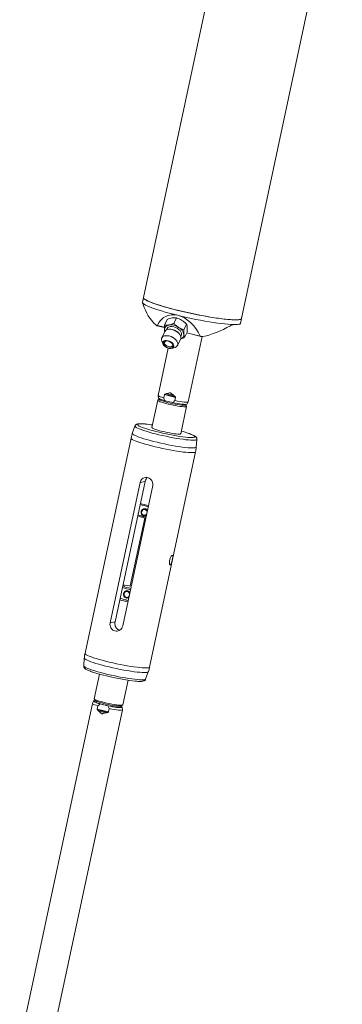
# Model space of a CAD drawing. Header units: millimetres. Extents: x 50 to 4179, y 50 to 2920.
# Tile 14 of 16: x 3320 to 3584, y 1310 to 2115. Entities that reach past the tile are written whole.
import ezdxf

# ---------------------------------------------------------------- set-up
doc = ezdxf.new("R2010")
doc.units = ezdxf.units.MM
doc.header["$LTSCALE"] = 5
doc.linetypes.add('SLD-Solido', pattern=[0])

msp = doc.modelspace()

# ---------------------------------------------------------------- linework, layer by layer
at = {"color": 7, "linetype": 'SLD-Solido', "lineweight": 15}
for p, q in [((3503.38, 2273.746), (3420.897, 1887.919)), ((3501.085, 1870.777), (3583.568, 2256.6)), ((3420.897, 1887.919), (3420.066, 1884.031)), ((3420.087, 1883.737), (3420.389, 1882.814)), ((3420.392, 1882.815), (3420.528, 1882.401)), ((3440.215, 1870.094), (3438.037, 1865.487)), ((3447.962, 1871.347), (3445.784, 1866.74)), ((3500.254, 1866.888), (3501.085, 1870.777)), ((3431.832, 1864.972), (3438, 1863.464)), ((3438.264, 1860.156), (3435.798, 1854.939)), ((3440.177, 1862.532), (3439.711, 1861.545)), ((3442.394, 1862.062), (3441.864, 1862.04)), ((3456.174, 1866.193), (3453.996, 1861.586)), ((3456.639, 1859.786), (3454.461, 1855.179)), ((3435.898, 1852.19), (3436.939, 1849.808)), ((3448.716, 1848.834), (3451.181, 1854.05)), ((3450.352, 1858.028), (3450.032, 1858.451)), ((3451.336, 1856.05), (3451.803, 1857.037)), ((3456.266, 1858.998), (3468.014, 1856.127)), ((3457.402, 1802.768), (3468.8, 1856.084)), ((3441.197, 1846.55), (3432.954, 1807.994)), ((3444.026, 1846.458), (3446.529, 1847.166)), ((3432.612, 1804.001), (3427.832, 1781.644)), ((3433.812, 1804.829), (3432.713, 1804.126)), ((3432.951, 1807.954), (3433.06, 1805.899)), ((3433.899, 1805.235), (3433.798, 1804.764)), ((3437.987, 1808.598), (3437.42, 1805.943)), ((3437.987, 1808.598), (3447.186, 1806.35)), ((3438.362, 1809.003), (3446.945, 1806.904)), ((3438.505, 1803.632), (3444.701, 1802.117)), ((3439.741, 1809.434), (3445.645, 1807.991)), ((3446.618, 1803.694), (3447.186, 1806.35)), ((3451.302, 1776.626), (3456.082, 1798.984)), ((3455.312, 1800.165), (3455.412, 1800.636)), ((3456.041, 1799.139), (3455.326, 1800.229)), ((3456.449, 1800.899), (3457.388, 1802.73)), ((3413.877, 1782.901), (3411.753, 1776.941)), ((3410.677, 1773.147), (3373.049, 1597.135)), ((3464.053, 1765.76), (3464.552, 1772.068)), ((3425.856, 1585.846), (3463.484, 1761.858)), ((3393.579, 1622.113), (3418.101, 1736.819)), ((3422.128, 1737.535), (3397.606, 1622.83)), ((3428.428, 1734.294), (3403.906, 1619.589)), ((3418.101, 1736.819), (3422.128, 1737.535)), ((3422.182, 1715.501), (3421.228, 1715.332)), ((3410.116, 1652.223), (3421.98, 1707.719)), ((3422.28, 1709.424), (3423.144, 1709.578)), ((3407.842, 1648.428), (3406.889, 1648.258)), ((3407.941, 1642.351), (3408.805, 1642.505)), ((3393.579, 1622.113), (3397.606, 1622.83)), ((3372.48, 1593.234), (3371.981, 1586.926)), ((3384.759, 1580.161), (3380.451, 1560.01)), ((3422.655, 1576.092), (3424.779, 1582.053)), ((3403.921, 1554.992), (3408.229, 1575.144)), ((3379.131, 1556.226), (3319.582, 1277.676)), ((3380.083, 1558.094), (3379.144, 1556.264)), ((3380.492, 1559.854), (3381.258, 1558.686)), ((3381.207, 1558.764), (3381.013, 1557.856)), ((3383.028, 1551.518), (3383.596, 1554.174)), ((3385.512, 1555.751), (3391.708, 1554.237)), ((3402.527, 1553.257), (3402.721, 1554.165)), ((3402.642, 1554.114), (3403.82, 1554.867)), ((3344.029, 1272.45), (3403.578, 1550.999)), ((3383.028, 1551.518), (3392.226, 1549.27)), ((3383.194, 1550.951), (3391.778, 1548.852)), ((3384.24, 1549.819), (3390.144, 1548.376)), ((3392.794, 1551.926), (3392.226, 1549.27)), ((3403.581, 1551.039), (3403.473, 1553.094))]:
    msp.add_line(p, q, dxfattribs=at)
at = {"color": 8, "linetype": 'SLD-Solido', "lineweight": 15}
for p, q in [((3432.255, 1865.093), (3437.999, 1863.688)), ((3456.361, 1859.199), (3467.371, 1856.508))]:
    msp.add_line(p, q, dxfattribs=at)
at = {"color": 7, "linetype": 'SLD-Solido', "lineweight": 15, "flags": 128}
for points in [[(3448.895, 1873.454), (3445.344, 1874.343), (3441.923, 1875.242), (3438.662, 1876.142), (3435.59, 1877.037), (3432.732, 1877.918), (3430.116, 1878.777), (3427.763, 1879.607), (3425.693, 1880.401), (3423.927, 1881.152), (3422.477, 1881.852), (3421.359, 1882.497), (3420.58, 1883.079), (3420.149, 1883.595), (3420.068, 1884.04)], [(3501.085, 1870.777), (3501.082, 1870.761), (3500.805, 1870.393), (3500.178, 1870.103), (3499.207, 1869.894), (3497.9, 1869.769), (3496.269, 1869.727), (3494.327, 1869.77), (3492.093, 1869.898), (3489.585, 1870.108), (3486.826, 1870.4), (3483.84, 1870.77), (3480.654, 1871.216), (3477.294, 1871.733), (3473.791, 1872.317), (3470.176, 1872.962), (3466.48, 1873.664), (3462.736, 1874.416), (3458.976, 1875.211), (3455.234, 1876.043), (3451.543, 1876.904), (3447.935, 1877.786), (3444.441, 1878.682), (3441.093, 1879.583), (3437.92, 1880.483), (3434.949, 1881.372), (3432.208, 1882.244), (3429.719, 1883.091), (3427.505, 1883.904), (3425.586, 1884.678), (3423.977, 1885.404), (3422.694, 1886.078), (3421.748, 1886.692), (3421.146, 1887.242), (3420.894, 1887.722), (3420.897, 1887.919)], [(3420.897, 1887.919), (3420.976, 1887.491), (3421.403, 1886.975), (3422.178, 1886.392), (3423.294, 1885.748), (3424.742, 1885.047), (3426.508, 1884.296), (3428.577, 1883.502), (3430.93, 1882.671), (3433.548, 1881.811), (3436.408, 1880.929), (3439.483, 1880.034), (3442.747, 1879.132), (3446.172, 1878.232), (3449.726, 1877.342)], [(3449.726, 1877.342), (3453.38, 1876.47), (3457.101, 1875.623), (3460.856, 1874.809), (3464.612, 1874.034), (3468.336, 1873.307), (3471.996, 1872.632), (3475.559, 1872.017), (3478.994, 1871.465), (3482.27, 1870.984), (3485.36, 1870.575), (3488.236, 1870.244), (3490.872, 1869.993), (3493.246, 1869.824), (3495.336, 1869.738), (3497.124, 1869.737), (3498.595, 1869.821), (3499.735, 1869.988), (3500.535, 1870.238), (3500.987, 1870.567), (3501.085, 1870.777)], [(3494.474, 1865.851), (3492.382, 1865.937), (3490.007, 1866.107), (3487.371, 1866.359), (3484.496, 1866.691), (3481.407, 1867.1), (3478.133, 1867.582), (3474.7, 1868.133), (3471.14, 1868.748), (3467.484, 1869.422), (3463.764, 1870.15), (3460.012, 1870.923), (3456.261, 1871.737), (3452.545, 1872.583), (3448.895, 1873.454)], [(3438.01, 1861.735), (3438.131, 1860.995), (3438.35, 1860.322)], [(3444.384, 1861.766), (3442.901, 1862.014), (3441.508, 1862.016), (3440.277, 1861.771), (3439.268, 1861.292), (3438.534, 1860.604), (3438.264, 1860.156)], [(3445.686, 1863.982), (3444.25, 1864.213), (3442.916, 1864.187), (3441.76, 1863.905), (3440.85, 1863.383), (3440.238, 1862.653), (3440.177, 1862.532)], [(3444.662, 1861.816), (3443.226, 1862.047), (3442.394, 1862.062)], [(3451.181, 1854.05), (3451.336, 1854.467), (3451.429, 1855.464), (3451.186, 1856.542), (3450.618, 1857.649), (3449.755, 1858.729), (3448.64, 1859.727), (3447.328, 1860.593), (3445.885, 1861.285), (3444.384, 1861.766)], [(3451.803, 1857.037), (3452.018, 1857.814), (3451.945, 1858.826), (3451.526, 1859.893), (3450.784, 1860.954), (3449.765, 1861.948), (3448.526, 1862.815), (3447.139, 1863.507), (3445.686, 1863.982)], [(3500.254, 1866.888), (3500.153, 1866.675), (3499.696, 1866.346), (3498.891, 1866.097), (3497.745, 1865.931), (3496.269, 1865.848), (3494.474, 1865.851)], [(3435.898, 1852.19), (3435.794, 1852.447), (3435.551, 1853.526), (3435.643, 1854.523), (3436.068, 1855.387), (3436.803, 1856.076), (3437.811, 1856.555), (3439.043, 1856.799), (3440.435, 1856.798), (3441.919, 1856.55)], [(3440.953, 1852.714), (3439.755, 1852.894), (3438.663, 1852.829), (3437.757, 1852.526), (3437.105, 1852.006), (3436.755, 1851.308), (3436.734, 1850.483), (3437.041, 1849.594), (3437.656, 1848.705), (3438.532, 1847.883), (3439.604, 1847.189), (3440.793, 1846.674), (3442.011, 1846.376), (3443.167, 1846.318), (3444.175, 1846.504), (3444.961, 1846.919), (3445.467, 1847.534), (3445.655, 1848.303), (3445.51, 1849.168), (3445.045, 1850.065), (3444.292, 1850.928), (3443.309, 1851.694), (3442.168, 1852.304), (3440.953, 1852.714)], [(3440.976, 1852.403), (3442.171, 1851.989), (3443.278, 1851.363), (3444.198, 1850.581), (3444.85, 1849.712), (3445.176, 1848.833), (3445.147, 1848.024), (3444.765, 1847.354), (3444.064, 1846.885), (3443.107, 1846.657), (3441.979, 1846.692), (3440.78, 1846.985), (3439.616, 1847.511), (3438.59, 1848.223), (3437.795, 1849.058), (3437.301, 1849.942), (3437.151, 1850.795), (3437.359, 1851.543), (3437.906, 1852.119), (3438.744, 1852.471), (3439.799, 1852.569), (3440.976, 1852.403)], [(3439.745, 1852.57), (3439.229, 1852.464), (3438.523, 1852.082), (3438.13, 1851.488), (3438.095, 1850.745), (3438.42, 1849.935), (3439.07, 1849.145), (3439.975, 1848.46), (3441.037, 1847.956), (3442.141, 1847.686), (3443.167, 1847.68), (3444.004, 1847.939), (3444.561, 1848.434), (3444.778, 1849.111), (3444.632, 1849.899), (3444.38, 1850.38)], [(3441.919, 1856.55), (3443.42, 1856.068), (3444.862, 1855.377), (3446.174, 1854.51), (3447.29, 1853.512), (3448.153, 1852.433), (3448.72, 1851.326), (3448.963, 1850.247), (3448.871, 1849.25), (3448.446, 1848.386), (3447.711, 1847.697), (3446.703, 1847.218), (3446.529, 1847.166)], [(3455.612, 1798.739), (3454.869, 1798.679), (3453.805, 1798.704), (3452.455, 1798.814), (3450.858, 1799.006), (3449.063, 1799.273), (3447.124, 1799.607), (3445.102, 1799.999), (3443.056, 1800.436), (3441.05, 1800.906), (3439.144, 1801.393), (3437.396, 1801.883), (3435.859, 1802.361), (3434.58, 1802.813), (3433.598, 1803.225), (3432.942, 1803.584), (3432.633, 1803.88), (3432.68, 1804.103), (3432.713, 1804.126)], [(3437.42, 1805.943), (3435.855, 1806.448), (3434.591, 1806.919), (3433.669, 1807.341), (3433.116, 1807.699), (3432.953, 1807.983), (3432.954, 1807.994)], [(3438.505, 1803.632), (3436.903, 1804.109), (3435.534, 1804.566), (3434.437, 1804.989), (3433.646, 1805.367), (3433.184, 1805.688), (3433.06, 1805.899)], [(3454.882, 1799.94), (3454.176, 1799.885), (3453.161, 1799.912), (3451.87, 1800.022), (3450.343, 1800.21), (3448.631, 1800.47), (3446.787, 1800.795), (3444.872, 1801.173), (3442.946, 1801.593), (3441.072, 1802.04), (3439.31, 1802.502), (3437.717, 1802.962), (3436.344, 1803.406), (3435.234, 1803.82), (3434.424, 1804.191), (3433.94, 1804.506), (3433.796, 1804.755), (3433.798, 1804.764)], [(3457.402, 1802.768), (3457.174, 1802.579), (3456.558, 1802.469), (3455.575, 1802.453), (3454.257, 1802.531), (3452.647, 1802.701), (3450.796, 1802.958), (3448.765, 1803.292), (3446.618, 1803.694)], [(3456.449, 1800.899), (3456.235, 1800.752), (3455.67, 1800.651), (3454.782, 1800.633), (3453.598, 1800.697), (3452.153, 1800.843), (3450.489, 1801.065), (3448.655, 1801.358), (3446.707, 1801.712), (3444.701, 1802.117)], [(3455.312, 1800.165), (3455.255, 1800.077), (3454.882, 1799.94)], [(3456.041, 1799.139), (3456.061, 1799.105), (3456.014, 1798.882), (3455.612, 1798.739)], [(3459.256, 1773.536), (3458.982, 1773.547), (3457.228, 1773.656), (3455.206, 1773.849), (3452.947, 1774.122), (3450.486, 1774.471), (3447.859, 1774.891), (3445.106, 1775.375), (3442.269, 1775.916), (3439.391, 1776.506), (3436.516, 1777.136), (3433.688, 1777.796), (3430.948, 1778.476), (3428.339, 1779.166), (3425.9, 1779.856), (3423.669, 1780.535), (3421.678, 1781.193), (3419.958, 1781.819), (3418.817, 1782.282)], [(3451.302, 1776.626), (3451.234, 1776.525), (3450.833, 1776.381), (3450.089, 1776.321), (3449.026, 1776.346), (3447.675, 1776.456), (3446.078, 1776.648), (3444.283, 1776.915), (3442.345, 1777.249), (3440.322, 1777.641), (3438.277, 1778.079), (3436.27, 1778.548), (3434.364, 1779.035), (3432.616, 1779.525), (3431.079, 1780.003), (3429.8, 1780.455), (3428.818, 1780.867), (3428.163, 1781.226), (3427.854, 1781.522), (3427.832, 1781.644)], [(3423.182, 1709.754), (3422.623, 1709.508), (3421.629, 1709.386), (3420.651, 1709.626), (3419.806, 1710.197), (3419.196, 1711.031), (3418.895, 1712.028), (3418.938, 1713.066), (3419.321, 1714.022), (3419.998, 1714.78), (3420.886, 1715.248), (3421.879, 1715.369), (3422.857, 1715.13), (3423.702, 1714.559), (3424.106, 1714.078)], [(3423.418, 1710.86), (3422.83, 1710.309), (3421.991, 1709.982), (3421.091, 1710.016), (3420.266, 1710.404), (3419.644, 1711.088), (3419.317, 1711.965), (3419.336, 1712.899), (3419.699, 1713.75), (3420.349, 1714.388), (3421.188, 1714.715), (3422.088, 1714.682), (3422.912, 1714.293), (3423.535, 1713.609), (3423.841, 1712.839)], [(3408.843, 1642.68), (3408.283, 1642.435), (3407.29, 1642.313), (3406.312, 1642.552), (3405.467, 1643.123), (3404.857, 1643.957), (3404.555, 1644.954), (3404.599, 1645.993), (3404.982, 1646.949), (3405.658, 1647.706), (3406.547, 1648.174), (3407.54, 1648.296), (3408.518, 1648.057), (3409.363, 1647.486), (3409.767, 1647.005)], [(3409.079, 1643.787), (3408.491, 1643.236), (3407.652, 1642.909), (3406.752, 1642.942), (3405.927, 1643.331), (3405.304, 1644.015), (3404.978, 1644.891), (3404.997, 1645.826), (3405.36, 1646.677), (3406.01, 1647.314), (3406.849, 1647.641), (3407.749, 1647.608), (3408.573, 1647.22), (3409.196, 1646.535), (3409.502, 1645.766)], [(3383.596, 1554.174), (3382.032, 1554.68), (3380.768, 1555.151), (3379.845, 1555.573), (3379.292, 1555.931), (3379.129, 1556.215), (3379.144, 1556.264)], [(3385.512, 1555.751), (3383.911, 1556.228), (3382.541, 1556.685), (3381.445, 1557.109), (3380.654, 1557.487), (3380.191, 1557.808), (3380.071, 1558.062), (3380.297, 1558.242), (3380.863, 1558.343), (3381.12, 1558.358)], [(3403.451, 1554.747), (3402.707, 1554.687), (3401.644, 1554.712), (3400.293, 1554.822), (3398.696, 1555.014), (3396.901, 1555.281), (3394.963, 1555.615), (3392.941, 1556.007), (3390.895, 1556.444), (3388.889, 1556.914), (3386.983, 1557.401), (3385.235, 1557.891), (3383.698, 1558.369), (3382.419, 1558.821), (3381.437, 1559.233), (3380.781, 1559.592), (3380.472, 1559.888), (3380.451, 1560.01)], [(3402.097, 1553.032), (3401.391, 1552.977), (3400.376, 1553.004), (3399.085, 1553.114), (3397.558, 1553.301), (3395.846, 1553.562), (3394.002, 1553.887), (3392.087, 1554.265), (3390.161, 1554.685), (3388.288, 1555.132), (3386.526, 1555.594), (3384.932, 1556.054), (3383.559, 1556.498), (3382.449, 1556.912), (3381.639, 1557.283), (3381.155, 1557.598), (3381.011, 1557.847), (3381.013, 1557.856)], [(3402.642, 1554.114), (3402.305, 1554.004), (3401.599, 1553.949), (3400.584, 1553.976), (3399.293, 1554.086), (3397.766, 1554.274), (3396.054, 1554.534), (3394.21, 1554.859), (3392.295, 1555.237), (3390.369, 1555.657), (3388.495, 1556.104), (3386.734, 1556.566), (3385.14, 1557.026), (3383.767, 1557.47), (3382.657, 1557.884), (3381.847, 1558.255), (3381.363, 1558.57), (3381.258, 1558.686)], [(3402.634, 1553.758), (3402.887, 1553.626), (3403.349, 1553.306), (3403.469, 1553.051), (3403.243, 1552.871), (3402.678, 1552.771), (3401.79, 1552.752), (3400.606, 1552.817), (3399.16, 1552.963), (3397.496, 1553.185), (3395.663, 1553.478), (3393.714, 1553.832), (3391.708, 1554.237)], [(3403.921, 1554.992), (3403.853, 1554.891), (3403.451, 1554.747)], [(3403.581, 1551.039), (3403.58, 1551.01), (3403.35, 1550.81), (3402.734, 1550.7), (3401.751, 1550.685), (3400.433, 1550.763), (3398.823, 1550.933), (3396.973, 1551.189), (3394.941, 1551.524), (3392.794, 1551.926)], [(3402.527, 1553.257), (3402.47, 1553.169), (3402.097, 1553.032)]]:
    msp.add_lwpolyline(points, dxfattribs=at)
at = {"color": 8, "linetype": 'SLD-Solido', "lineweight": 15, "flags": 128}
for points in [[(3464.552, 1772.068), (3464.518, 1771.95), (3464.194, 1771.685), (3463.532, 1771.498), (3462.541, 1771.391), (3461.235, 1771.366), (3459.63, 1771.423), (3457.75, 1771.561), (3455.618, 1771.779), (3453.265, 1772.074), (3450.721, 1772.441), (3448.022, 1772.876), (3445.203, 1773.373), (3442.304, 1773.925), (3439.362, 1774.525), (3436.419, 1775.163), (3433.513, 1775.833), (3430.684, 1776.525), (3427.97, 1777.229), (3425.409, 1777.936), (3423.034, 1778.636), (3420.877, 1779.32), (3418.969, 1779.979), (3417.334, 1780.603), (3415.995, 1781.185), (3414.969, 1781.716), (3414.272, 1782.19), (3413.912, 1782.599), (3413.877, 1782.901)], [(3418.817, 1782.282), (3418.536, 1782.405), (3417.433, 1782.941), (3416.665, 1783.419), (3416.244, 1783.833), (3416.177, 1784.175), (3416.465, 1784.441), (3417.103, 1784.627)], [(3463.484, 1761.858), (3463.322, 1761.622), (3462.81, 1761.392), (3461.963, 1761.241), (3460.792, 1761.172), (3459.311, 1761.185), (3457.541, 1761.281), (3455.504, 1761.458), (3453.227, 1761.713), (3450.739, 1762.044), (3448.073, 1762.447), (3445.264, 1762.915), (3442.348, 1763.443), (3439.364, 1764.024), (3436.35, 1764.65), (3433.345, 1765.313), (3430.389, 1766.005), (3427.52, 1766.717), (3424.776, 1767.439), (3422.193, 1768.161), (3419.803, 1768.875), (3417.639, 1769.571), (3415.728, 1770.241), (3414.095, 1770.874), (3412.762, 1771.464), (3411.746, 1772.001), (3411.061, 1772.481), (3410.714, 1772.895), (3410.677, 1773.147)], [(3464.053, 1765.76), (3464.018, 1765.639), (3463.684, 1765.365), (3463.001, 1765.171), (3461.978, 1765.061), (3460.629, 1765.035), (3458.973, 1765.094), (3457.033, 1765.237), (3454.833, 1765.462), (3452.404, 1765.767), (3449.779, 1766.146), (3446.993, 1766.595), (3444.084, 1767.107), (3441.092, 1767.677), (3438.056, 1768.296), (3435.018, 1768.955), (3432.019, 1769.646), (3429.099, 1770.36), (3426.299, 1771.087), (3423.655, 1771.816), (3421.203, 1772.539), (3418.978, 1773.245), (3417.008, 1773.925), (3415.321, 1774.569), (3413.939, 1775.17), (3412.881, 1775.718), (3412.161, 1776.207), (3411.789, 1776.629), (3411.753, 1776.941)], [(3457.945, 1776.906), (3458.352, 1776.759), (3459.926, 1776.152), (3461.191, 1775.59), (3462.128, 1775.082), (3462.724, 1774.635), (3462.968, 1774.256), (3462.858, 1773.952), (3462.394, 1773.725), (3461.585, 1773.581), (3460.441, 1773.521), (3459.256, 1773.536)], [(3425.856, 1585.846), (3425.693, 1585.61), (3425.182, 1585.38), (3424.335, 1585.229), (3423.163, 1585.16), (3421.683, 1585.173), (3419.912, 1585.269), (3417.875, 1585.446), (3415.598, 1585.701), (3413.111, 1586.033), (3410.445, 1586.435), (3407.636, 1586.903), (3404.72, 1587.431), (3401.736, 1588.012), (3398.721, 1588.638), (3395.717, 1589.302), (3392.761, 1589.994), (3389.892, 1590.705), (3387.148, 1591.427), (3384.564, 1592.15), (3382.175, 1592.864), (3380.01, 1593.56), (3378.099, 1594.229), (3376.467, 1594.862), (3375.134, 1595.452), (3374.118, 1595.99), (3373.432, 1596.469), (3373.086, 1596.883), (3373.049, 1597.135)], [(3422.655, 1576.092), (3422.639, 1576.055), (3422.315, 1575.789), (3421.653, 1575.602), (3420.662, 1575.495), (3419.356, 1575.47), (3417.751, 1575.527), (3415.87, 1575.666), (3413.739, 1575.884), (3411.386, 1576.179), (3408.842, 1576.546), (3406.143, 1576.981), (3403.324, 1577.478), (3400.425, 1578.03), (3397.483, 1578.629), (3394.54, 1579.268), (3391.634, 1579.938), (3388.805, 1580.629), (3386.091, 1581.333), (3383.53, 1582.04), (3381.154, 1582.741), (3378.998, 1583.425), (3377.089, 1584.084), (3375.455, 1584.708), (3374.115, 1585.29), (3373.09, 1585.821), (3372.393, 1586.294), (3372.033, 1586.704), (3371.981, 1586.926)], [(3424.779, 1582.052), (3424.763, 1582.014), (3424.428, 1581.74), (3423.745, 1581.547), (3422.722, 1581.436), (3421.374, 1581.411), (3419.718, 1581.47), (3417.777, 1581.613), (3415.577, 1581.838), (3413.148, 1582.142), (3410.523, 1582.521), (3407.737, 1582.97), (3404.828, 1583.483), (3401.836, 1584.052), (3398.8, 1584.671), (3395.762, 1585.33), (3392.763, 1586.022), (3389.843, 1586.735), (3387.043, 1587.462), (3384.399, 1588.191), (3381.947, 1588.914), (3379.722, 1589.62), (3377.752, 1590.3), (3376.065, 1590.945), (3374.683, 1591.545), (3373.625, 1592.093), (3372.905, 1592.582), (3372.533, 1593.004), (3372.48, 1593.233)]]:
    msp.add_lwpolyline(points, dxfattribs=at)
at = {"color": 7, "linetype": 'SLD-Solido', "lineweight": 15}
for centre, radius, start, end in [((3441.752, 1861.824), 3.743, 91.539486, 181.349551), ((3442.929, 1853.494), 12.138, 56.484433, 96.041078), ((3442.488, 1852.378), 9.685, 38.83654, 77.0309), ((3445.743, 1856.178), 8.391, 11.379431, 62.396189), ((3450.499, 1857.617), 3.478, 282.56264, 3.575496), ((3412.965, 1682.97), 102.04, 81.354061, 84.608399), ((3424.824, 1681.659), 100.842, 70.825588, 74.499203), ((3437.744, 1776.834), 61.181, 251.310208, 257.729396), ((3442.023, 1794.578), 78.547, 252.431107, 257.428063), ((3429.325, 1740.714), 33.822, 247.07046, 258.720582), ((3433.479, 1757.531), 50.249, 250.017048, 257.84003), ((3420.802, 1698.234), 50.249, 250.017048, 257.84003), ((3417.064, 1683.361), 33.822, 247.07046, 258.720582), ((3402.907, 1615.693), 37.248, 77.682388, 88.25769), ((3421.327, 1700.039), 61.181, 251.310208, 257.729396), ((3418.932, 1689.485), 50.249, 250.017048, 257.84003), ((3425.19, 1715.84), 78.547, 252.431107, 257.428063), ((3432.419, 1745.353), 171.907, 251.702335, 263.876371)]:
    msp.add_arc(centre, radius, start, end, dxfattribs=at)
at = {"color": 8, "linetype": 'SLD-Solido', "lineweight": 15}
msp.add_arc((3419.52, 1760.166), 24.58, 82.912406, 95.643666, dxfattribs=at)
at = {"color": 7, "linetype": 'SLD-Solido', "lineweight": 15}
for centre, major_axis, ratio, start_param, end_param in [((3482.761, 1929.757), (47.362, 67.916), 0.6609086, 2.68843, 3.0338776), ((3450.635, 1849.458), (-11.816, 23.045), 0.7002085, 5.7382318, 6.8167205), ((3450.635, 1849.458), (-11.816, 23.045), 0.7002085, 4.6597432, 5.7382318), ((3482.761, 1929.757), (47.362, 67.916), 0.6609086, 3.7500325, 4.0954801), ((3441.662, 1788.935), (-0.854, 20.629), 0.5696788, 0.0912162, 0.2113672), ((3441.662, 1788.935), (-0.854, 20.629), 0.5696788, 5.7457019, 5.8658529), ((3394.87, 1570.059), (8.841, 21.361), 0.5181065, 2.8467129, 2.9668638), ((3394.87, 1570.059), (8.841, 21.361), 0.5181065, 3.4754124, 3.5955634)]:
    msp.add_ellipse(centre, major_axis=major_axis, ratio=ratio, start_param=start_param, end_param=end_param, dxfattribs=at)
for points, knots in [([(3440.215, 1870.094), (3440.916, 1870.349), (3442.332, 1870.864), (3443.672, 1871.133), (3444.347, 1871.269)], [0, 0, 0, 0, 0.495458, 1, 1, 1, 1]), ([(3444.347, 1871.269), (3444.439, 1871.283), (3445.132, 1871.39), (3446.386, 1871.483), (3447.434, 1871.392), (3447.962, 1871.347)], [0, 0, 0, 0, 0.070088, 0.5307834, 1, 1, 1, 1]), ([(3452.327, 1869.318), (3452.229, 1869.378), (3451.49, 1869.836), (3450.044, 1870.589), (3448.66, 1871.093), (3447.962, 1871.347)], [0, 0, 0, 0, 0.070088, 0.5307834, 1, 1, 1, 1]), ([(3456.174, 1866.193), (3455.58, 1866.764), (3454.38, 1867.918), (3453.015, 1868.849), (3452.327, 1869.318)], [0, 0, 0, 0, 0.495458, 1, 1, 1, 1]), ([(3430.848, 1865.601), (3431.039, 1865.435), (3431.378, 1865.142), (3431.801, 1864.959), (3432.063, 1864.94), (3432.198, 1864.994), (3432.24, 1865.067), (3432.255, 1865.093)], [0, 0, 0, 0, 0.3740163, 0.6627136, 0.8247355, 0.9374526, 1, 1, 1, 1]), ([(3438.037, 1865.487), (3438.021, 1865.2), (3437.944, 1863.834), (3437.981, 1862.662), (3438.01, 1861.735)], [0, 0, 0, 0, 0.2098013, 1, 1, 1, 1]), ([(3438.01, 1861.735), (3438.029, 1861.487), (3438.075, 1860.899), (3438.187, 1860.471), (3438.253, 1860.224)], [0, 0, 0, 0, 0.4229997, 1, 1, 1, 1]), ([(3441.652, 1865.565), (3441.56, 1865.551), (3440.867, 1865.444), (3439.613, 1865.351), (3438.565, 1865.442), (3438.037, 1865.487)], [0, 0, 0, 0, 0.070088, 0.5307834, 1, 1, 1, 1]), ([(3445.784, 1866.74), (3445.083, 1866.485), (3443.667, 1865.97), (3442.328, 1865.701), (3441.652, 1865.565)], [0, 0, 0, 0, 0.495458, 1, 1, 1, 1]), ([(3445.784, 1866.74), (3446.379, 1866.168), (3447.579, 1865.014), (3448.943, 1864.084), (3449.631, 1863.615)], [0, 0, 0, 0, 0.495458, 1, 1, 1, 1]), ([(3449.631, 1863.615), (3449.729, 1863.554), (3450.468, 1863.096), (3451.915, 1862.344), (3453.298, 1861.84), (3453.996, 1861.586)], [0, 0, 0, 0, 0.070088, 0.5307834, 1, 1, 1, 1]), ([(3453.996, 1861.586), (3453.98, 1861.299), (3453.903, 1859.932), (3453.94, 1858.76), (3453.97, 1857.834)], [0, 0, 0, 0, 0.2098013, 1, 1, 1, 1]), ([(3456.665, 1863.537), (3456.57, 1864.325), (3456.45, 1865.322), (3456.222, 1866.042), (3456.174, 1866.193)], [0, 0, 0, 0, 0.7901987, 1, 1, 1, 1]), ([(3456.639, 1859.786), (3456.686, 1860.823), (3456.747, 1862.171), (3456.681, 1863.281), (3456.665, 1863.537)], [0, 0, 0, 0, 0.7690928, 1, 1, 1, 1]), ([(3491.973, 1864.935), (3492.469, 1865.195), (3493.318, 1865.641), (3494.116, 1865.843), (3494.41, 1865.849), (3494.474, 1865.851)], [0, 0, 0, 0, 0.52389675, 0.89636869, 1, 1, 1, 1]), ([(3454.461, 1855.179), (3453.758, 1854.919), (3452.622, 1854.499), (3451.547, 1854.275), (3451.137, 1854.19)], [0, 0, 0, 0, 0.6187976, 1, 1, 1, 1]), ([(3453.97, 1857.834), (3453.991, 1857.59), (3454.082, 1856.532), (3454.296, 1855.767), (3454.461, 1855.179)], [0, 0, 0, 0, 0.2309072, 1, 1, 1, 1]), ([(3467.371, 1856.508), (3467.396, 1856.468), (3467.465, 1856.358), (3467.735, 1856.195), (3468.307, 1856.042), (3468.966, 1856.035), (3469.428, 1856.116), (3469.555, 1856.138)], [0, 0, 0, 0, 0.07237874, 0.20071031, 0.43296211, 0.84439354, 1, 1, 1, 1]), ([(3437.42, 1805.943), (3437.577, 1805.547), (3437.892, 1804.754), (3438.3, 1804.006), (3438.505, 1803.632)], [0, 0, 0, 0, 0.4984273, 1, 1, 1, 1]), ([(3438.362, 1809.003), (3438.325, 1808.986), (3438.241, 1808.946), (3438.12, 1808.854), (3438.025, 1808.731), (3437.998, 1808.634), (3437.987, 1808.598)], [0, 0, 0, 0, 0.2276731, 0.5239823, 0.8230011, 1, 1, 1, 1]), ([(3442.894, 1810.151), (3442.887, 1810.149), (3441.795, 1809.89), (3440.765, 1809.661), (3439.741, 1809.434)], [0, 0, 0, 0, 0.00637599, 1, 1, 1, 1]), ([(3445.645, 1807.991), (3444.97, 1808.496), (3444.036, 1809.194), (3443.148, 1809.937), (3442.9, 1810.146), (3442.894, 1810.151)], [0, 0, 0, 0, 0.7181972, 0.9936325, 1, 1, 1, 1]), ([(3444.701, 1802.117), (3444.998, 1802.329), (3445.671, 1802.81), (3446.279, 1803.377), (3446.618, 1803.694)], [0, 0, 0, 0, 0.4417511, 1, 1, 1, 1]), ([(3447.186, 1806.35), (3447.188, 1806.363), (3447.198, 1806.421), (3447.189, 1806.544), (3447.111, 1806.727), (3447.007, 1806.839), (3446.945, 1806.904)], [0, 0, 0, 0, 0.0653075, 0.276851, 0.5749647, 1, 1, 1, 1]), ([(3416.336, 1784.651), (3416.15, 1784.613), (3415.754, 1784.533), (3415.189, 1784.329), (3414.611, 1783.968), (3414.124, 1783.492), (3413.969, 1783.063), (3413.908, 1782.895)], [0, 0, 0, 0, 0.22768228, 0.48452015, 0.68789352, 0.87772324, 1, 1, 1, 1]), ([(3422.299, 1784.606), (3421.714, 1784.655), (3420.5, 1784.756), (3418.936, 1784.813), (3417.513, 1784.806), (3416.737, 1784.704), (3416.336, 1784.651)], [0, 0, 0, 0, 0.22988821, 0.47749138, 0.73016059, 1, 1, 1, 1]), ([(3411.801, 1776.946), (3411.613, 1776.456), (3411.142, 1775.221), (3410.87, 1773.925), (3410.707, 1773.145)], [0, 0, 0, 0, 0.39712991, 1, 1, 1, 1]), ([(3464.551, 1772.138), (3464.538, 1772.398), (3464.512, 1772.921), (3464.202, 1773.54), (3463.818, 1774.035), (3463.299, 1774.495), (3462.564, 1774.981), (3461.534, 1775.519), (3460.158, 1776.113), (3459.054, 1776.549), (3458.315, 1776.802), (3458.215, 1776.836)], [0, 0, 0, 0, 0.0710449, 0.1426393, 0.2212451, 0.3194361, 0.4608066, 0.6353124, 0.7995643, 0.972807, 1, 1, 1, 1]), ([(3463.466, 1761.867), (3463.647, 1762.729), (3463.92, 1764.025), (3463.993, 1765.345), (3464.017, 1765.787)], [0, 0, 0, 0, 0.665587, 1, 1, 1, 1]), ([(3418.101, 1736.819), (3418.281, 1737.399), (3418.639, 1738.558), (3419.799, 1739.923), (3421.296, 1740.82), (3423.038, 1741.128), (3424.812, 1740.81), (3426.416, 1739.92), (3427.684, 1738.555), (3428.46, 1736.846), (3428.611, 1735.353), (3428.467, 1734.519), (3428.428, 1734.294)], [0, 0, 0, 0, 0.1058444, 0.211635, 0.3188154, 0.4269469, 0.5335908, 0.6386733, 0.744456, 0.8521458, 0.9600594, 1, 1, 1, 1]), ([(3424.163, 1740.825), (3424.148, 1740.817), (3423.627, 1740.557), (3422.894, 1739.563), (3422.316, 1738.358), (3422.152, 1737.64), (3422.128, 1737.535)], [0, 0, 0, 0, 0.0136384, 0.4694387, 0.9226787, 1, 1, 1, 1]), ([(3444.445, 1677.189), (3444.552, 1677.169), (3444.767, 1677.131), (3444.866, 1676.549), (3444.81, 1675.638), (3444.62, 1674.452), (3444.347, 1673.134), (3444.025, 1671.832), (3443.673, 1670.69), (3443.297, 1669.838), (3442.91, 1669.386), (3442.54, 1669.391), (3442.232, 1669.844), (3442.04, 1670.69), (3442.017, 1671.836), (3442.197, 1673.142), (3442.567, 1674.451), (3443.076, 1675.625), (3443.641, 1676.538), (3444.124, 1677.066), (3444.352, 1677.153), (3444.445, 1677.189)], [0, 0, 0, 0, 0.05328996, 0.10656609, 0.16020244, 0.21409156, 0.2675837, 0.3206474, 0.37391942, 0.4277092, 0.48152408, 0.53483632, 0.58790294, 0.64134976, 0.69522553, 0.74890855, 0.80206723, 0.85519239, 0.90882138, 0.96271125, 1, 1, 1, 1]), ([(3403.906, 1619.589), (3403.803, 1619.222), (3403.537, 1618.277), (3402.61, 1616.943), (3401.137, 1615.832), (3399.369, 1615.273), (3397.541, 1615.346), (3395.882, 1616.033), (3394.555, 1617.245), (3393.688, 1618.859), (3393.359, 1620.571), (3393.513, 1621.651), (3393.579, 1622.113)], [0, 0, 0, 0, 0.0664034, 0.1713361, 0.2776961, 0.3857409, 0.4931293, 0.5985851, 0.7038016, 0.810786, 0.91892, 1, 1, 1, 1]), ([(3397.606, 1622.83), (3397.528, 1622.246), (3397.374, 1621.079), (3397.745, 1619.326), (3398.589, 1617.781), (3399.855, 1616.61), (3400.941, 1616.308), (3401.423, 1616.174)], [0, 0, 0, 0, 0.1985488, 0.3966406, 0.6062654, 0.8251456, 1, 1, 1, 1]), ([(3373.078, 1597.133), (3373.019, 1596.893), (3372.711, 1595.664), (3372.522, 1594.343), (3372.488, 1593.266), (3372.486, 1593.21)], [0, 0, 0, 0, 0.1865982, 0.957459, 1, 1, 1, 1]), ([(3372.018, 1586.911), (3372.002, 1586.743), (3371.96, 1586.308), (3372.194, 1585.7), (3372.536, 1585.159), (3372.99, 1584.698), (3373.646, 1584.206), (3374.572, 1583.682), (3375.888, 1583.081), (3377.083, 1582.595), (3377.955, 1582.289), (3378.199, 1582.203)], [0, 0, 0, 0, 0.0453698, 0.1174487, 0.1924201, 0.2809477, 0.4006788, 0.5853487, 0.7534331, 0.9309606, 1, 1, 1, 1]), ([(3424.753, 1582.033), (3424.8, 1582.148), (3425.246, 1583.236), (3425.609, 1584.523), (3425.812, 1585.708), (3425.837, 1585.855)], [0, 0, 0, 0, 0.0935092, 0.8871518, 1, 1, 1, 1]), ([(3414.312, 1574.386), (3414.679, 1574.352), (3415.692, 1574.26), (3417.109, 1574.192), (3418.583, 1574.178), (3419.865, 1574.266), (3420.799, 1574.444), (3421.603, 1574.793), (3422.165, 1575.254), (3422.552, 1575.723), (3422.621, 1576.044), (3422.633, 1576.098)], [0, 0, 0, 0, 0.0891909, 0.2467455, 0.4068905, 0.5725982, 0.7534486, 0.8450166, 0.9170797, 0.9859306, 1, 1, 1, 1]), ([(3383.596, 1554.174), (3383.898, 1554.457), (3384.504, 1555.026), (3385.176, 1555.509), (3385.512, 1555.751)], [0, 0, 0, 0, 0.4984273, 1, 1, 1, 1]), ([(3391.708, 1554.237), (3391.89, 1553.907), (3392.301, 1553.161), (3392.617, 1552.368), (3392.794, 1551.926)], [0, 0, 0, 0, 0.44175108, 1, 1, 1, 1]), ([(3383.194, 1550.951), (3383.173, 1550.981), (3383.108, 1551.071), (3383.039, 1551.222), (3383.01, 1551.392), (3383.023, 1551.481), (3383.028, 1551.518)], [0, 0, 0, 0, 0.1926456, 0.5804222, 0.8214735, 1, 1, 1, 1]), ([(3386.77, 1547.62), (3386.764, 1547.624), (3385.885, 1548.365), (3385.06, 1549.095), (3384.24, 1549.819)], [0, 0, 0, 0, 0.006376, 1, 1, 1, 1]), ([(3390.144, 1548.376), (3389.323, 1548.2), (3388.188, 1547.958), (3387.085, 1547.694), (3386.777, 1547.621), (3386.77, 1547.62)], [0, 0, 0, 0, 0.7181972, 0.9936325, 1, 1, 1, 1]), ([(3392.226, 1549.27), (3392.225, 1549.263), (3392.213, 1549.212), (3392.163, 1549.109), (3392.018, 1548.962), (3391.873, 1548.888), (3391.78, 1548.853), (3391.778, 1548.852)], [0, 0, 0, 0, 0.0348761, 0.2464723, 0.5305908, 0.9931948, 1, 1, 1, 1])]:
    msp.add_open_spline(points, degree=3, knots=knots, dxfattribs=at)

doc.saveas('drawing.dxf')
